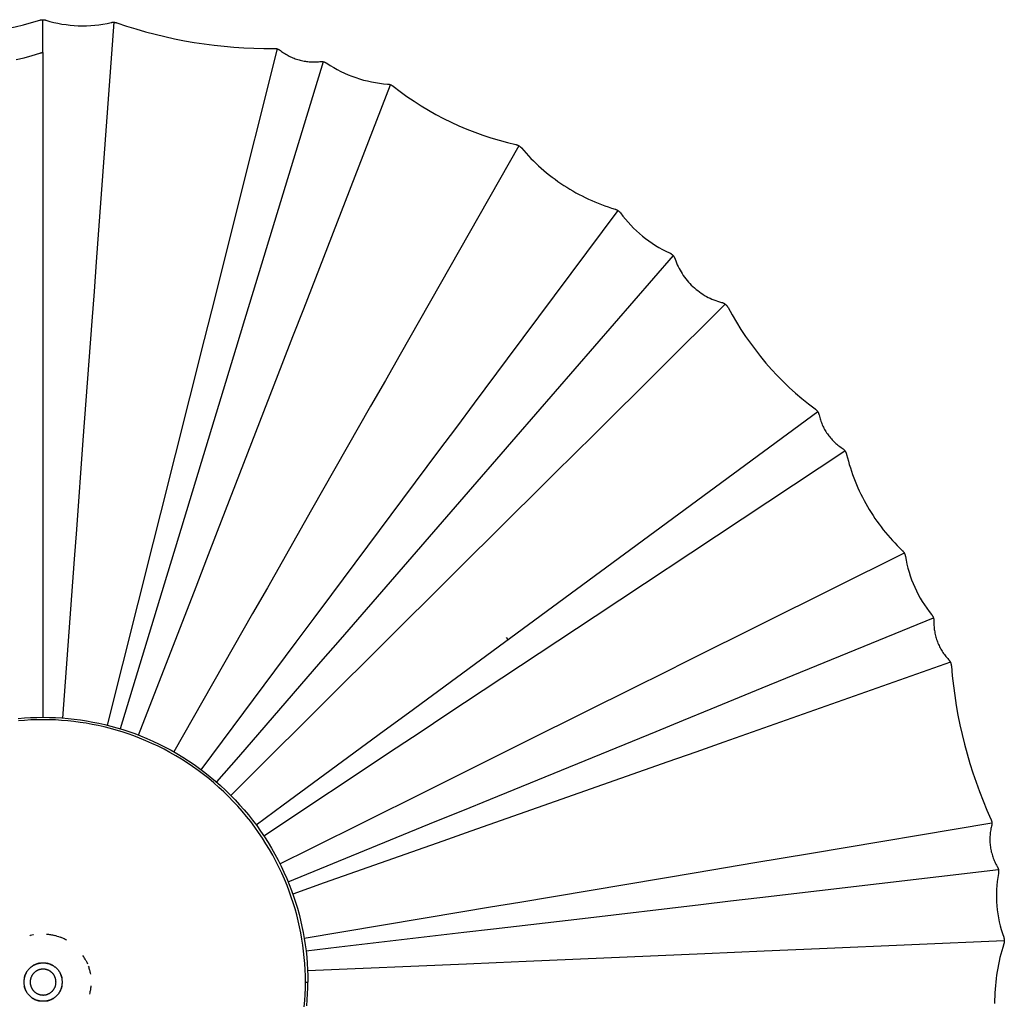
# Model space of a CAD drawing. Header units: millimetres. Extents: x 5000 to 5983, y 0 to 1484.
# Tile 4 of 12: x 5195 to 5400, y 195 to 399. Entities that reach past the tile are written whole.
import ezdxf

# ---------------------------------------------------------------- set-up
doc = ezdxf.new("R2010")
doc.units = ezdxf.units.MM
doc.layers.add('Make2D$Sichtbar$Kurven', color=7, linetype='Continuous', true_color=0x000000)
doc.layers.add('Make2D$Sichtbar$Tangenten', color=7, linetype='Continuous', true_color=0x000000)

msp = doc.modelspace()

# ---------------------------------------------------------------- linework, layer by layer
at = {"layer": 'Make2D$Sichtbar$Kurven', "color": 18, "lineweight": -3, "true_color": 0x000000}
for points in [[(5171.27, 397.23), (5173.02, 396.99), (5174.78, 396.8), (5176.54, 396.66), (5178.31, 396.57), (5180.07, 396.53), (5181.84, 396.54), (5183.61, 396.6), (5185.37, 396.71), (5187.14, 396.86), (5188.89, 397.07), (5190.64, 397.33), (5192.38, 397.63), (5194.12, 397.98), (5195.84, 398.39), (5197.55, 398.84), (5199.24, 399.34)], [(5199.24, 399.34), (5199.28, 399.35), (5199.32, 399.36), (5199.36, 399.37), (5199.4, 399.38), (5199.44, 399.39), (5199.49, 399.4), (5199.53, 399.4), (5199.57, 399.41), (5199.61, 399.41), (5199.65, 399.42), (5199.69, 399.42), (5199.73, 399.43), (5199.77, 399.43), (5199.81, 399.43), (5199.85, 399.43), (5199.9, 399.43)], [(5199.9, 399.43), (5199.94, 399.43), (5199.98, 399.43), (5200.02, 399.43), (5200.06, 399.43), (5200.1, 399.42), (5200.14, 399.42), (5200.18, 399.41), (5200.22, 399.41), (5200.26, 399.4), (5200.3, 399.39), (5200.34, 399.39), (5200.37, 399.38), (5200.41, 399.37), (5200.45, 399.36), (5200.49, 399.35), (5200.53, 399.33)], [(5199.9, 392.6), (5199.9, 399.43), (5199.9, 399.43)], [(5200.53, 399.33), (5201.35, 399.09), (5202.18, 398.88), (5203.02, 398.69), (5203.86, 398.53), (5204.7, 398.4), (5205.55, 398.3), (5206.41, 398.23), (5207.26, 398.18), (5208.12, 398.17), (5208.98, 398.18), (5209.83, 398.22), (5210.69, 398.29), (5211.54, 398.38), (5212.38, 398.51), (5213.23, 398.66), (5214.06, 398.85)], [(5214.66, 398.9), (5214.66, 398.9), (5210.98, 349.11), (5210.52, 342.96), (5210.06, 336.78), (5208.23, 312.07), (5206.86, 293.53), (5206.4, 287.35), (5203.96, 254.37)], [(5214.06, 398.85), (5214.14, 398.86), (5214.21, 398.88), (5214.28, 398.89), (5214.36, 398.89), (5214.43, 398.9), (5214.51, 398.9), (5214.58, 398.9), (5214.66, 398.9)], [(5214.66, 398.9), (5214.7, 398.9), (5214.74, 398.9), (5214.78, 398.89), (5214.82, 398.89), (5214.85, 398.88), (5214.89, 398.88), (5214.93, 398.87), (5214.97, 398.86), (5215.01, 398.86), (5215.04, 398.85), (5215.08, 398.84), (5215.12, 398.83), (5215.16, 398.82), (5215.19, 398.81), (5215.23, 398.8), (5215.27, 398.78)], [(5215.27, 398.78), (5217.24, 398.12), (5219.22, 397.5), (5221.21, 396.93), (5223.22, 396.4), (5225.24, 395.91), (5227.27, 395.47), (5229.3, 395.07), (5231.35, 394.71), (5233.4, 394.4), (5235.46, 394.13), (5237.53, 393.91), (5239.59, 393.74), (5241.67, 393.61), (5243.74, 393.52), (5245.82, 393.48), (5247.89, 393.48)], [(5213.32, 252.87), (5222.89, 290.93), (5224.4, 296.94), (5233.47, 332.98), (5234.98, 338.98), (5236.49, 344.96), (5239.29, 356.1), (5248.66, 393.35), (5248.66, 393.35)], [(5247.89, 393.48), (5247.94, 393.48), (5247.99, 393.48), (5248.04, 393.48), (5248.09, 393.48), (5248.14, 393.47), (5248.18, 393.47), (5248.23, 393.46), (5248.28, 393.45), (5248.33, 393.45), (5248.38, 393.44), (5248.42, 393.42), (5248.47, 393.41), (5248.52, 393.4), (5248.57, 393.39), (5248.61, 393.37), (5248.66, 393.36)], [(5248.66, 393.35), (5248.7, 393.34), (5248.74, 393.32), (5248.78, 393.31), (5248.82, 393.29), (5248.86, 393.27), (5248.9, 393.25), (5248.93, 393.23), (5248.97, 393.21), (5249.01, 393.19), (5249.05, 393.17), (5249.08, 393.15), (5249.12, 393.12), (5249.15, 393.1), (5249.19, 393.07), (5249.22, 393.05), (5249.26, 393.02)], [(5249.26, 393.02), (5249.47, 392.86), (5249.69, 392.7), (5249.91, 392.54), (5250.14, 392.39), (5250.37, 392.25), (5250.61, 392.11), (5250.84, 391.98), (5251.08, 391.86), (5251.33, 391.74), (5251.57, 391.63), (5251.82, 391.52), (5252.07, 391.42), (5252.33, 391.32), (5252.58, 391.23), (5252.84, 391.15), (5253.1, 391.07), (5253.36, 391), (5253.63, 390.94), (5253.89, 390.88), (5254.16, 390.83), (5254.43, 390.79), (5254.69, 390.75), (5254.96, 390.72), (5255.23, 390.69), (5255.5, 390.68), (5255.77, 390.66), (5256.05, 390.66), (5256.32, 390.66), (5256.59, 390.67), (5256.86, 390.69), (5257.13, 390.71), (5257.4, 390.74)], [(5199.9, 392.6), (5199.89, 349.51), (5199.89, 343.35), (5199.89, 337.15), (5199.89, 312.37), (5199.9, 293.79), (5199.9, 287.59), (5199.9, 261.49), (5199.9, 254.52)], [(5199.9, 392.6), (5199.9, 383.13)], [(5257.4, 390.74), (5257.44, 390.74), (5257.49, 390.75), (5257.54, 390.75), (5257.58, 390.75), (5257.63, 390.75), (5257.67, 390.75), (5257.72, 390.75), (5257.77, 390.75), (5257.81, 390.75), (5257.86, 390.74), (5257.9, 390.74), (5257.95, 390.73), (5258, 390.73), (5258.04, 390.72), (5258.09, 390.71), (5258.13, 390.7)], [(5258.14, 390.7), (5258.18, 390.69), (5258.23, 390.68), (5258.28, 390.66), (5258.33, 390.65), (5258.38, 390.63), (5258.42, 390.61), (5258.47, 390.59), (5258.52, 390.58), (5258.56, 390.55), (5258.61, 390.53), (5258.65, 390.51), (5258.7, 390.49), (5258.74, 390.46), (5258.78, 390.44), (5258.83, 390.41), (5258.87, 390.38)], [(5258.87, 390.38), (5259.57, 389.92), (5260.3, 389.49), (5261.03, 389.08), (5261.78, 388.69), (5262.54, 388.33), (5263.31, 387.99), (5264.1, 387.68), (5264.89, 387.4), (5265.69, 387.14), (5266.5, 386.9), (5267.32, 386.7), (5268.14, 386.52), (5268.97, 386.36), (5269.81, 386.24), (5270.64, 386.14), (5271.48, 386.07)], [(5219.77, 250.82), (5231.71, 281.64), (5233.95, 287.42), (5236.19, 293.2), (5249.62, 327.86), (5251.85, 333.63), (5254.08, 339.38), (5258.23, 350.1), (5272.11, 385.93), (5272.11, 385.93)], [(5271.48, 386.07), (5271.52, 386.07), (5271.56, 386.06), (5271.6, 386.06), (5271.64, 386.05), (5271.68, 386.05), (5271.72, 386.04), (5271.76, 386.03), (5271.8, 386.03), (5271.84, 386.02), (5271.88, 386.01), (5271.92, 386), (5271.96, 385.99), (5272, 385.97), (5272.04, 385.96), (5272.07, 385.95), (5272.11, 385.93)], [(5272.11, 385.93), (5272.15, 385.92), (5272.19, 385.9), (5272.23, 385.89), (5272.26, 385.87), (5272.3, 385.85), (5272.34, 385.83), (5272.37, 385.81), (5272.41, 385.79), (5272.45, 385.77), (5272.48, 385.75), (5272.52, 385.73), (5272.55, 385.71), (5272.58, 385.68), (5272.62, 385.66), (5272.65, 385.63), (5272.68, 385.61)], [(5272.68, 385.61), (5274.09, 384.53), (5275.53, 383.48), (5276.99, 382.48), (5278.49, 381.53), (5280.01, 380.61), (5281.55, 379.74), (5283.12, 378.91), (5284.72, 378.12), (5286.33, 377.38), (5287.97, 376.69), (5289.62, 376.04), (5291.29, 375.44), (5292.97, 374.88), (5294.68, 374.38), (5296.39, 373.92), (5298.12, 373.51)], [(5199.9, 383.13), (5199.9, 319.52)], [(5298.78, 373.25), (5298.78, 373.25), (5274.09, 329.86), (5271.04, 324.51), (5267.98, 319.13), (5255.72, 297.59), (5246.53, 281.44), (5243.46, 276.05), (5227.11, 247.34)], [(5298.12, 373.51), (5298.16, 373.5), (5298.21, 373.49), (5298.25, 373.48), (5298.29, 373.47), (5298.33, 373.45), (5298.38, 373.44), (5298.42, 373.42), (5298.46, 373.41), (5298.5, 373.39), (5298.54, 373.37), (5298.58, 373.35), (5298.62, 373.33), (5298.66, 373.31), (5298.7, 373.29), (5298.74, 373.27), (5298.78, 373.25)], [(5298.78, 373.25), (5298.82, 373.22), (5298.85, 373.2), (5298.89, 373.17), (5298.92, 373.15), (5298.96, 373.12), (5298.99, 373.1), (5299.03, 373.07), (5299.06, 373.04), (5299.09, 373.01), (5299.12, 372.98), (5299.15, 372.95), (5299.19, 372.92), (5299.22, 372.89), (5299.25, 372.86), (5299.27, 372.83), (5299.3, 372.8)], [(5299.3, 372.8), (5299.78, 372.24), (5300.27, 371.69), (5300.77, 371.15), (5301.28, 370.62), (5301.8, 370.09), (5302.33, 369.58), (5302.87, 369.08), (5303.41, 368.59), (5303.97, 368.11), (5304.53, 367.63), (5305.11, 367.17), (5305.69, 366.72), (5306.28, 366.28), (5306.87, 365.85), (5307.48, 365.43), (5308.09, 365.02), (5308.71, 364.62), (5309.34, 364.24), (5309.97, 363.86), (5310.61, 363.5), (5311.26, 363.15), (5311.91, 362.81), (5312.57, 362.48), (5313.24, 362.16), (5313.91, 361.86), (5314.58, 361.57), (5315.26, 361.29), (5315.95, 361.02), (5316.64, 360.77), (5317.34, 360.53), (5318.04, 360.3), (5318.74, 360.08)], [(5318.74, 360.08), (5318.78, 360.07), (5318.82, 360.06), (5318.87, 360.04), (5318.91, 360.03), (5318.95, 360.01), (5318.99, 359.99), (5319.03, 359.97), (5319.07, 359.96), (5319.11, 359.94), (5319.15, 359.92), (5319.19, 359.89), (5319.23, 359.87), (5319.26, 359.85), (5319.3, 359.83), (5319.34, 359.8), (5319.37, 359.78)], [(5232.79, 243.63), (5252.53, 270.12), (5256.24, 275.09), (5259.94, 280.06), (5282.16, 309.85), (5285.86, 314.82), (5289.54, 319.76), (5296.41, 328.98), (5319.37, 359.78), (5319.37, 359.78)], [(5319.37, 359.78), (5319.41, 359.75), (5319.45, 359.72), (5319.48, 359.7), (5319.51, 359.67), (5319.55, 359.64), (5319.58, 359.61), (5319.61, 359.58), (5319.64, 359.55), (5319.68, 359.52), (5319.71, 359.49), (5319.74, 359.45), (5319.76, 359.42), (5319.79, 359.39), (5319.82, 359.35), (5319.85, 359.32), (5319.87, 359.28)], [(5319.87, 359.28), (5320.37, 358.62), (5320.89, 357.97), (5321.44, 357.34), (5322, 356.73), (5322.58, 356.14), (5323.18, 355.57), (5323.8, 355.01), (5324.43, 354.48), (5325.09, 353.97), (5325.75, 353.47), (5326.44, 353), (5327.14, 352.56), (5327.85, 352.13), (5328.58, 351.73), (5329.32, 351.35), (5330.07, 351)], [(5330.07, 351), (5330.12, 350.97), (5330.17, 350.95), (5330.23, 350.92), (5330.28, 350.89), (5330.33, 350.86), (5330.38, 350.83), (5330.43, 350.79), (5330.47, 350.76), (5330.52, 350.72), (5330.57, 350.69), (5330.61, 350.65), (5330.65, 350.61), (5330.7, 350.57), (5330.74, 350.53), (5330.78, 350.48), (5330.82, 350.44)], [(5330.82, 350.44), (5330.85, 350.4), (5330.88, 350.36), (5330.92, 350.32), (5330.95, 350.27), (5330.98, 350.23), (5331.01, 350.19), (5331.03, 350.14), (5331.06, 350.1), (5331.09, 350.05), (5331.11, 350), (5331.13, 349.96), (5331.16, 349.91), (5331.18, 349.86), (5331.2, 349.81), (5331.21, 349.76), (5331.23, 349.71)], [(5331.23, 349.71), (5331.37, 349.31), (5331.52, 348.92), (5331.68, 348.53), (5331.86, 348.15), (5332.05, 347.78), (5332.24, 347.41), (5332.45, 347.04), (5332.67, 346.68), (5332.92, 346.32), (5333.17, 345.96), (5333.43, 345.61), (5333.71, 345.27), (5333.99, 344.94), (5334.29, 344.61), (5334.59, 344.3), (5334.91, 344), (5335.23, 343.7), (5335.57, 343.42), (5335.91, 343.15), (5336.26, 342.88), (5336.62, 342.63), (5336.99, 342.39), (5337.36, 342.17), (5337.74, 341.95), (5338.12, 341.75), (5338.49, 341.57), (5338.88, 341.4), (5339.26, 341.24), (5339.66, 341.09), (5340.06, 340.95), (5340.46, 340.83), (5340.86, 340.72)], [(5238.93, 238.31), (5262.35, 261.58), (5266.74, 265.95), (5271.14, 270.32), (5297.48, 296.5), (5301.87, 300.86), (5306.24, 305.21), (5314.39, 313.3), (5341.61, 340.36), (5341.61, 340.36)], [(5340.86, 340.72), (5340.91, 340.7), (5340.96, 340.69), (5341.01, 340.67), (5341.06, 340.66), (5341.11, 340.64), (5341.16, 340.62), (5341.21, 340.6), (5341.25, 340.58), (5341.3, 340.55), (5341.35, 340.53), (5341.39, 340.5), (5341.44, 340.48), (5341.48, 340.45), (5341.52, 340.42), (5341.57, 340.39), (5341.61, 340.36)], [(5341.61, 340.36), (5341.66, 340.32), (5341.7, 340.29), (5341.75, 340.25), (5341.79, 340.21), (5341.84, 340.16), (5341.88, 340.12), (5341.92, 340.08), (5341.96, 340.03), (5342, 339.99), (5342.03, 339.94), (5342.07, 339.89), (5342.1, 339.84), (5342.14, 339.79), (5342.17, 339.74), (5342.2, 339.69), (5342.23, 339.64)], [(5342.23, 339.64), (5343.07, 338.1), (5343.95, 336.59), (5344.87, 335.11), (5345.84, 333.65), (5346.85, 332.22), (5347.89, 330.82), (5348.97, 329.44), (5350.1, 328.1), (5351.25, 326.79), (5352.45, 325.51), (5353.68, 324.27), (5354.94, 323.06), (5356.23, 321.88), (5357.56, 320.74), (5358.92, 319.64), (5360.31, 318.58)], [(5360.86, 317.99), (5360.86, 317.99), (5320.68, 288.41), (5315.71, 284.76), (5310.73, 281.09), (5290.78, 266.4), (5275.81, 255.39), (5270.82, 251.71), (5249.81, 236.25), (5244.22, 232.14)], [(5360.31, 318.58), (5360.35, 318.55), (5360.39, 318.52), (5360.43, 318.49), (5360.47, 318.45), (5360.51, 318.42), (5360.54, 318.38), (5360.58, 318.35), (5360.61, 318.31), (5360.65, 318.27), (5360.68, 318.23), (5360.71, 318.19), (5360.74, 318.15), (5360.77, 318.11), (5360.8, 318.07), (5360.83, 318.03), (5360.86, 317.99)], [(5360.86, 317.99), (5360.88, 317.95), (5360.91, 317.91), (5360.93, 317.87), (5360.95, 317.83), (5360.97, 317.79), (5360.99, 317.75), (5361.01, 317.7), (5361.02, 317.66), (5361.04, 317.62), (5361.06, 317.58), (5361.07, 317.53), (5361.09, 317.49), (5361.1, 317.45), (5361.11, 317.4), (5361.12, 317.36), (5361.13, 317.32)], [(5361.13, 317.32), (5361.19, 317.05), (5361.26, 316.79), (5361.34, 316.54), (5361.42, 316.28), (5361.5, 316.03), (5361.6, 315.77), (5361.7, 315.52), (5361.8, 315.28), (5361.91, 315.03), (5362.03, 314.79), (5362.15, 314.55), (5362.28, 314.32), (5362.41, 314.09), (5362.55, 313.86), (5362.7, 313.63), (5362.85, 313.41), (5363, 313.19), (5363.17, 312.97), (5363.33, 312.76), (5363.5, 312.56), (5363.68, 312.35), (5363.86, 312.15), (5364.05, 311.96), (5364.24, 311.77), (5364.43, 311.59), (5364.63, 311.41), (5364.83, 311.23), (5365.04, 311.06), (5365.25, 310.9), (5365.47, 310.74), (5365.69, 310.58), (5365.91, 310.43)], [(5229.17, 315.89), (5229.17, 315.89)], [(5234.86, 314.31), (5234.86, 314.31)], [(5365.91, 310.43), (5365.95, 310.41), (5365.99, 310.38), (5366.03, 310.35), (5366.07, 310.32), (5366.11, 310.29), (5366.15, 310.26), (5366.18, 310.23), (5366.22, 310.19), (5366.25, 310.16), (5366.29, 310.12), (5366.32, 310.09), (5366.36, 310.05), (5366.39, 310.01), (5366.42, 309.98), (5366.45, 309.94), (5366.48, 309.9)], [(5366.48, 309.9), (5366.51, 309.86), (5366.54, 309.81), (5366.57, 309.77), (5366.6, 309.72), (5366.62, 309.67), (5366.65, 309.63), (5366.67, 309.58), (5366.7, 309.53), (5366.72, 309.48), (5366.74, 309.43), (5366.76, 309.38), (5366.78, 309.33), (5366.79, 309.28), (5366.81, 309.23), (5366.82, 309.18), (5366.84, 309.12)], [(5366.84, 309.12), (5367.02, 308.42), (5367.21, 307.71), (5367.41, 307.01), (5367.63, 306.31), (5367.85, 305.62), (5368.1, 304.93), (5368.35, 304.24), (5368.62, 303.56), (5368.89, 302.89), (5369.18, 302.22), (5369.49, 301.55), (5369.8, 300.89), (5370.13, 300.24), (5370.47, 299.59), (5370.82, 298.95), (5371.18, 298.31), (5371.55, 297.68), (5371.93, 297.06), (5372.33, 296.45), (5372.73, 295.84), (5373.15, 295.24), (5373.58, 294.65), (5374.01, 294.06), (5374.46, 293.48), (5374.92, 292.92), (5375.39, 292.35), (5375.87, 291.8), (5376.36, 291.26), (5376.85, 290.73), (5377.36, 290.2), (5377.88, 289.68), (5378.41, 289.18)], [(5259.26, 303.81), (5259.25, 303.81)], [(5378.83, 288.62), (5378.83, 288.62), (5334.16, 266.37), (5328.64, 263.62), (5323.09, 260.86), (5300.92, 249.82), (5284.28, 241.53), (5278.73, 238.77), (5255.37, 227.14), (5249.17, 224.05)], [(5278.53, 290.16), (5278.53, 290.16)], [(5378.41, 289.18), (5378.44, 289.15), (5378.47, 289.12), (5378.5, 289.08), (5378.53, 289.05), (5378.56, 289.02), (5378.59, 288.98), (5378.62, 288.95), (5378.64, 288.92), (5378.67, 288.88), (5378.7, 288.84), (5378.72, 288.81), (5378.74, 288.77), (5378.77, 288.73), (5378.79, 288.7), (5378.81, 288.66), (5378.83, 288.62)], [(5378.83, 288.62), (5378.85, 288.58), (5378.87, 288.54), (5378.89, 288.5), (5378.91, 288.46), (5378.93, 288.42), (5378.94, 288.38), (5378.96, 288.34), (5378.97, 288.29), (5378.99, 288.25), (5379, 288.21), (5379.01, 288.17), (5379.02, 288.13), (5379.03, 288.08), (5379.04, 288.04), (5379.05, 288), (5379.06, 287.95)], [(5379.06, 287.95), (5379.21, 287.13), (5379.38, 286.31), (5379.58, 285.49), (5379.81, 284.68), (5380.07, 283.89), (5380.35, 283.09), (5380.66, 282.31), (5380.99, 281.54), (5381.35, 280.78), (5381.73, 280.04), (5382.13, 279.3), (5382.56, 278.58), (5383.01, 277.87), (5383.49, 277.18), (5383.99, 276.51), (5384.51, 275.85)], [(5285.01, 284.11), (5285.01, 284.11)], [(5384.51, 275.85), (5384.54, 275.81), (5384.57, 275.77), (5384.6, 275.73), (5384.63, 275.69), (5384.65, 275.64), (5384.68, 275.6), (5384.71, 275.56), (5384.73, 275.51), (5384.75, 275.47), (5384.78, 275.42), (5384.8, 275.38), (5384.82, 275.33), (5384.84, 275.29), (5384.86, 275.24), (5384.87, 275.19), (5384.89, 275.15)], [(5384.89, 275.15), (5384.9, 275.1), (5384.92, 275.06), (5384.93, 275.01), (5384.94, 274.97), (5384.95, 274.92), (5384.96, 274.88), (5384.97, 274.83), (5384.97, 274.79), (5384.98, 274.74), (5384.99, 274.69), (5384.99, 274.65), (5384.99, 274.6), (5384.99, 274.56), (5385, 274.51), (5385, 274.46), (5385, 274.42)], [(5385, 274.42), (5384.99, 274.15), (5384.99, 273.87), (5385, 273.6), (5385.02, 273.33), (5385.04, 273.06), (5385.07, 272.79), (5385.11, 272.52), (5385.15, 272.26), (5385.2, 271.99), (5385.26, 271.72), (5385.32, 271.46), (5385.39, 271.2), (5385.46, 270.94), (5385.54, 270.68), (5385.63, 270.42), (5385.73, 270.17), (5385.83, 269.91), (5385.93, 269.66), (5386.05, 269.42), (5386.16, 269.17), (5386.29, 268.93), (5386.42, 268.69), (5386.55, 268.46), (5386.7, 268.23), (5386.84, 268), (5387, 267.77), (5387.15, 267.55), (5387.32, 267.34), (5387.49, 267.12), (5387.66, 266.92), (5387.84, 266.71), (5388.02, 266.51)], [(5296.54, 270.65), (5296.21, 271.09)], [(5388.41, 265.95), (5388.41, 265.95), (5341.35, 249.36), (5335.53, 247.31), (5329.69, 245.25), (5306.33, 237.02), (5288.8, 230.84), (5282.95, 228.78), (5258.35, 220.11), (5251.81, 217.81)], [(5388.02, 266.51), (5388.05, 266.48), (5388.08, 266.45), (5388.11, 266.42), (5388.14, 266.38), (5388.16, 266.35), (5388.19, 266.32), (5388.22, 266.28), (5388.24, 266.25), (5388.26, 266.21), (5388.29, 266.17), (5388.31, 266.14), (5388.33, 266.1), (5388.35, 266.06), (5388.37, 266.02), (5388.39, 265.99), (5388.41, 265.95)], [(5388.41, 265.95), (5388.43, 265.9), (5388.45, 265.86), (5388.47, 265.81), (5388.49, 265.77), (5388.5, 265.72), (5388.52, 265.67), (5388.53, 265.63), (5388.54, 265.58), (5388.56, 265.53), (5388.57, 265.49), (5388.58, 265.44), (5388.59, 265.39), (5388.59, 265.34), (5388.6, 265.29), (5388.6, 265.25), (5388.61, 265.2)], [(5299.93, 265.8), (5299.93, 265.8)], [(5388.61, 265.2), (5388.79, 263.14), (5389.03, 261.09), (5389.3, 259.04), (5389.62, 257), (5389.98, 254.97), (5390.39, 252.94), (5390.84, 250.93), (5391.34, 248.92), (5391.87, 246.93), (5392.45, 244.95), (5393.08, 242.98), (5393.74, 241.02), (5394.45, 239.08), (5395.2, 237.16), (5395.99, 235.25), (5396.83, 233.36)], [(5194.77, 254.27), (5196.06, 254.38), (5197.35, 254.46), (5198.65, 254.5), (5199.94, 254.52), (5201.24, 254.5), (5202.53, 254.46), (5203.82, 254.38), (5205.12, 254.27), (5206.4, 254.14), (5207.69, 253.97), (5208.97, 253.77), (5210.25, 253.54), (5211.52, 253.28), (5212.78, 253), (5214.04, 252.68), (5215.28, 252.33), (5216.52, 251.96), (5217.76, 251.55), (5218.98, 251.12), (5220.19, 250.66), (5221.49, 250.12), (5222.77, 249.56), (5224.04, 248.96), (5225.29, 248.33), (5226.53, 247.66), (5227.75, 246.97), (5228.95, 246.24), (5230.14, 245.49), (5231.3, 244.7), (5232.44, 243.88), (5233.57, 243.04), (5234.67, 242.17), (5235.74, 241.27), (5236.8, 240.34), (5237.83, 239.39), (5238.83, 238.41), (5239.81, 237.4), (5240.77, 236.37), (5241.69, 235.32), (5242.59, 234.24), (5243.46, 233.14), (5244.31, 232.02), (5245.12, 230.88), (5245.91, 229.71), (5246.66, 228.53), (5247.39, 227.33), (5248.09, 226.11), (5248.75, 224.87), (5249.38, 223.62), (5249.98, 222.35), (5250.55, 221.06), (5251.08, 219.76), (5251.54, 218.55), (5251.98, 217.33), (5252.38, 216.1), (5252.76, 214.86), (5253.1, 213.61), (5253.42, 212.36), (5253.71, 211.09), (5253.97, 209.82), (5254.19, 208.55), (5254.39, 207.27), (5254.56, 205.98), (5254.7, 204.69), (5254.8, 203.4), (5254.88, 202.11), (5254.93, 200.81), (5254.94, 199.52)], [(5307.32, 253.01), (5307.32, 253.01)], [(5310.97, 244.93), (5310.97, 244.93)], [(5313.08, 239.4), (5313.07, 239.4)], [(5396.83, 233.36), (5396.84, 233.32), (5396.86, 233.27), (5396.88, 233.23), (5396.9, 233.18), (5396.91, 233.13), (5396.93, 233.09), (5396.94, 233.04), (5396.95, 232.99), (5396.97, 232.95), (5396.98, 232.9), (5396.99, 232.85), (5396.99, 232.8), (5397, 232.75), (5397.01, 232.71), (5397.01, 232.66), (5397.02, 232.61)], [(5254.18, 208.63), (5286.74, 214.1), (5292.86, 215.12), (5298.97, 216.15), (5335.62, 222.3), (5341.72, 223.32), (5347.8, 224.34), (5359.13, 226.25), (5397.02, 232.61), (5397.02, 232.61)], [(5396.95, 231.93), (5396.89, 231.66), (5396.83, 231.4), (5396.78, 231.13), (5396.73, 230.86), (5396.69, 230.59), (5396.66, 230.32), (5396.64, 230.05), (5396.62, 229.78), (5396.6, 229.51), (5396.6, 229.24), (5396.6, 228.97), (5396.61, 228.7), (5396.62, 228.43), (5396.64, 228.16), (5396.67, 227.89), (5396.71, 227.62), (5396.75, 227.35), (5396.8, 227.08), (5396.85, 226.81), (5396.91, 226.55), (5396.98, 226.29), (5397.05, 226.03), (5397.13, 225.77), (5397.22, 225.51), (5397.31, 225.25), (5397.41, 225), (5397.51, 224.75), (5397.62, 224.5), (5397.74, 224.26), (5397.86, 224.02), (5397.99, 223.78), (5398.13, 223.54)], [(5397.02, 232.61), (5397.02, 232.56), (5397.02, 232.52), (5397.02, 232.48), (5397.02, 232.44), (5397.02, 232.39), (5397.02, 232.35), (5397.01, 232.31), (5397.01, 232.26), (5397.01, 232.22), (5397, 232.18), (5396.99, 232.14), (5396.99, 232.09), (5396.98, 232.05), (5396.97, 232.01), (5396.96, 231.97), (5396.95, 231.93)], [(5398.13, 223.54), (5398.15, 223.5), (5398.17, 223.46), (5398.19, 223.42), (5398.21, 223.38), (5398.23, 223.34), (5398.25, 223.29), (5398.27, 223.25), (5398.28, 223.21), (5398.3, 223.17), (5398.31, 223.12), (5398.33, 223.08), (5398.34, 223.03), (5398.35, 222.99), (5398.37, 222.95), (5398.38, 222.9), (5398.38, 222.86)], [(5398.39, 222.05), (5398.25, 221.23), (5398.14, 220.39), (5398.06, 219.56), (5398.01, 218.72), (5397.98, 217.88), (5397.98, 217.04), (5398.01, 216.21), (5398.07, 215.37), (5398.15, 214.53), (5398.26, 213.7), (5398.39, 212.87), (5398.56, 212.05), (5398.75, 211.23), (5398.97, 210.42), (5399.21, 209.62), (5399.48, 208.82)], [(5398.38, 222.86), (5398.39, 222.81), (5398.4, 222.76), (5398.41, 222.71), (5398.41, 222.66), (5398.42, 222.61), (5398.42, 222.56), (5398.42, 222.51), (5398.42, 222.46), (5398.42, 222.4), (5398.42, 222.35), (5398.42, 222.3), (5398.42, 222.25), (5398.41, 222.2), (5398.4, 222.15), (5398.4, 222.1), (5398.39, 222.05)], [(5318.24, 219.38), (5318.24, 219.38)], [(5197.94, 209.32), (5197.89, 209.31), (5197.57, 209.24), (5197.26, 209.16), (5197.22, 209.15)], [(5200.63, 209.49), (5200.87, 209.47), (5201.08, 209.45), (5201.28, 209.42), (5201.49, 209.39), (5201.69, 209.35), (5201.89, 209.32), (5202.1, 209.27), (5202.34, 209.21)], [(5202.81, 209.08), (5202.57, 209.15), (5202.34, 209.21)], [(5202.81, 209.08), (5202.85, 209.07), (5203.16, 208.97), (5203.48, 208.85), (5203.51, 208.84)], [(5204.84, 208.21), (5204.66, 208.31), (5204.5, 208.39), (5204.34, 208.47), (5204.19, 208.55), (5204.03, 208.62), (5203.86, 208.7), (5203.7, 208.76), (5203.51, 208.84)], [(5399.48, 208.82), (5399.49, 208.78), (5399.51, 208.74), (5399.52, 208.7), (5399.53, 208.66), (5399.54, 208.61), (5399.55, 208.57), (5399.56, 208.53), (5399.57, 208.48), (5399.58, 208.44), (5399.58, 208.4), (5399.59, 208.35), (5399.59, 208.31), (5399.6, 208.27), (5399.6, 208.22), (5399.6, 208.18), (5399.6, 208.13)], [(5254.89, 201.89), (5287.89, 203.31), (5294.08, 203.58), (5300.27, 203.85), (5337.4, 205.45), (5343.59, 205.72), (5349.74, 205.98), (5361.23, 206.48), (5399.6, 208.13), (5399.6, 208.13), (5399.6, 208.13), (5399.6, 208.13)], [(5399.5, 207.44), (5399.28, 206.73), (5399.08, 206.02), (5398.89, 205.31), (5398.71, 204.59), (5398.54, 203.88), (5398.39, 203.15), (5398.25, 202.43), (5398.12, 201.7), (5398.01, 200.98), (5397.91, 200.24), (5397.83, 199.51), (5397.75, 198.78), (5397.69, 198.04), (5397.65, 197.31), (5397.61, 196.57), (5397.59, 195.83), (5397.59, 195.09)], [(5399.6, 208.13), (5399.61, 208.09), (5399.6, 208.04), (5399.6, 208), (5399.6, 207.96), (5399.6, 207.91), (5399.59, 207.87), (5399.59, 207.82), (5399.58, 207.78), (5399.57, 207.74), (5399.57, 207.69), (5399.56, 207.65), (5399.55, 207.61), (5399.54, 207.56), (5399.53, 207.52), (5399.51, 207.48), (5399.5, 207.44)], [(5208.85, 203.97), (5208.7, 204.26), (5208.56, 204.51), (5208.41, 204.76), (5208.23, 205.04)], [(5199.19, 203.45), (5199.08, 203.42), (5198.98, 203.4), (5198.87, 203.37), (5198.77, 203.34), (5198.67, 203.31), (5198.57, 203.27), (5198.47, 203.23), (5198.37, 203.19), (5198.27, 203.15), (5198.17, 203.1), (5198.07, 203.05), (5197.98, 203), (5197.89, 202.95), (5197.8, 202.89), (5197.7, 202.83), (5197.62, 202.77)], [(5197.62, 202.77), (5197.71, 202.84), (5197.8, 202.9), (5197.89, 202.95), (5197.99, 203.01), (5198.09, 203.06), (5198.18, 203.11), (5198.28, 203.16), (5198.38, 203.2), (5198.48, 203.24), (5198.58, 203.28), (5198.68, 203.31), (5198.78, 203.35), (5198.89, 203.38), (5198.99, 203.4), (5199.09, 203.42), (5199.19, 203.45)], [(5202.27, 202.77), (5202.18, 202.83), (5202.09, 202.89), (5201.99, 202.95), (5201.9, 203), (5201.81, 203.05), (5201.71, 203.1), (5201.61, 203.15), (5201.51, 203.19), (5201.42, 203.23), (5201.31, 203.27), (5201.21, 203.31), (5201.11, 203.34), (5201.01, 203.37), (5200.9, 203.4), (5200.8, 203.42), (5200.69, 203.45)], [(5200.69, 203.45), (5200.79, 203.42), (5200.89, 203.4), (5201, 203.38), (5201.1, 203.35), (5201.2, 203.31), (5201.3, 203.28), (5201.4, 203.24), (5201.5, 203.2), (5201.6, 203.16), (5201.7, 203.11), (5201.79, 203.06), (5201.89, 203.01), (5201.99, 202.95), (5202.08, 202.9), (5202.17, 202.84), (5202.27, 202.77)], [(5208.85, 203.97), (5208.86, 203.94), (5209.01, 203.64), (5209.14, 203.34), (5209.15, 203.3)], [(5209.33, 202.84), (5209.41, 202.61), (5209.47, 202.41), (5209.53, 202.21), (5209.58, 202.02), (5209.63, 201.82), (5209.67, 201.62), (5209.71, 201.41), (5209.76, 201.17)], [(5196.54, 201.62), (5196.5, 201.55), (5196.45, 201.48), (5196.41, 201.4), (5196.37, 201.33), (5196.34, 201.25), (5196.3, 201.18), (5196.27, 201.1), (5196.24, 201.02), (5196.2, 200.94), (5196.17, 200.86), (5196.15, 200.78), (5196.12, 200.7), (5196.1, 200.62), (5196.07, 200.54), (5196.05, 200.46), (5196.03, 200.38)], [(5196.03, 200.38), (5196.05, 200.45), (5196.07, 200.53), (5196.09, 200.61), (5196.12, 200.69), (5196.14, 200.77), (5196.17, 200.85), (5196.2, 200.93), (5196.23, 201.01), (5196.26, 201.09), (5196.3, 201.17), (5196.33, 201.24), (5196.37, 201.32), (5196.41, 201.4), (5196.45, 201.47), (5196.49, 201.55), (5196.54, 201.62)], [(5202.63, 199.52), (5202.62, 199.58), (5202.62, 199.64), (5202.62, 199.7), (5202.61, 199.76), (5202.61, 199.82), (5202.6, 199.88), (5202.59, 199.94), (5202.58, 200.01), (5202.57, 200.07), (5202.55, 200.13), (5202.54, 200.19), (5202.52, 200.26), (5202.5, 200.32), (5202.48, 200.38), (5202.46, 200.44), (5202.44, 200.51), (5202.41, 200.57), (5202.38, 200.63), (5202.36, 200.69), (5202.33, 200.75), (5202.29, 200.81), (5202.26, 200.87), (5202.22, 200.93), (5202.19, 200.99), (5202.15, 201.04), (5202.11, 201.1), (5202.07, 201.15), (5202.02, 201.21), (5201.98, 201.26), (5201.93, 201.31), (5201.89, 201.37), (5201.84, 201.42), (5201.79, 201.46), (5201.74, 201.51), (5201.69, 201.56), (5201.63, 201.6), (5201.58, 201.64), (5201.52, 201.69), (5201.47, 201.73), (5201.41, 201.76), (5201.35, 201.8), (5201.29, 201.84), (5201.23, 201.87), (5201.17, 201.9), (5201.11, 201.93), (5201.05, 201.96), (5200.99, 201.99), (5200.93, 202.01), (5200.87, 202.04), (5200.8, 202.06), (5200.74, 202.08), (5200.68, 202.1), (5200.62, 202.11), (5200.55, 202.13), (5200.49, 202.14), (5200.43, 202.16), (5200.37, 202.17), (5200.31, 202.18), (5200.24, 202.18), (5200.18, 202.19), (5200.12, 202.2), (5200.06, 202.2), (5200, 202.2), (5199.94, 202.2), (5199.88, 202.2), (5199.82, 202.2), (5199.76, 202.2), (5199.7, 202.19), (5199.64, 202.18), (5199.58, 202.18), (5199.51, 202.17), (5199.45, 202.16), (5199.39, 202.14), (5199.33, 202.13), (5199.26, 202.11), (5199.2, 202.1), (5199.14, 202.08), (5199.08, 202.06), (5199.01, 202.04), (5198.95, 202.01), (5198.89, 201.99), (5198.83, 201.96), (5198.77, 201.93), (5198.71, 201.9), (5198.65, 201.87), (5198.59, 201.84), (5198.53, 201.8), (5198.47, 201.76), (5198.41, 201.73), (5198.36, 201.69), (5198.3, 201.64), (5198.25, 201.6), (5198.2, 201.56), (5198.14, 201.51), (5198.09, 201.46), (5198.04, 201.42), (5197.99, 201.37), (5197.95, 201.31), (5197.9, 201.26), (5197.86, 201.21), (5197.81, 201.15), (5197.77, 201.1), (5197.73, 201.04), (5197.69, 200.99), (5197.66, 200.93), (5197.62, 200.87), (5197.59, 200.81), (5197.56, 200.75), (5197.53, 200.69), (5197.5, 200.63), (5197.47, 200.57), (5197.44, 200.51), (5197.42, 200.44), (5197.4, 200.38), (5197.38, 200.32), (5197.36, 200.26), (5197.34, 200.19), (5197.33, 200.13), (5197.31, 200.07), (5197.3, 200.01), (5197.29, 199.94), (5197.28, 199.88), (5197.27, 199.82), (5197.27, 199.76), (5197.26, 199.7), (5197.26, 199.64), (5197.26, 199.58), (5197.26, 199.52), (5197.26, 199.46), (5197.26, 199.4), (5197.26, 199.34), (5197.27, 199.28), (5197.27, 199.21), (5197.28, 199.15), (5197.29, 199.09), (5197.3, 199.03), (5197.31, 198.97), (5197.33, 198.9), (5197.34, 198.84), (5197.36, 198.78), (5197.38, 198.72), (5197.4, 198.65), (5197.42, 198.59), (5197.44, 198.53), (5197.47, 198.47), (5197.5, 198.41), (5197.53, 198.34), (5197.56, 198.28), (5197.59, 198.22), (5197.62, 198.16), (5197.66, 198.11), (5197.69, 198.05), (5197.73, 197.99), (5197.77, 197.93), (5197.81, 197.88), (5197.86, 197.83), (5197.9, 197.77), (5197.95, 197.72), (5197.99, 197.67), (5198.04, 197.62), (5198.09, 197.57), (5198.14, 197.52), (5198.2, 197.48), (5198.25, 197.43), (5198.3, 197.39), (5198.36, 197.35), (5198.41, 197.31), (5198.47, 197.27), (5198.53, 197.23), (5198.59, 197.2), (5198.65, 197.16), (5198.71, 197.13), (5198.77, 197.1), (5198.83, 197.07), (5198.89, 197.05), (5198.95, 197.02), (5199.01, 197), (5199.08, 196.98), (5199.14, 196.96), (5199.2, 196.94), (5199.26, 196.92), (5199.33, 196.9), (5199.39, 196.89), (5199.45, 196.88), (5199.51, 196.87), (5199.58, 196.86), (5199.64, 196.85), (5199.7, 196.84), (5199.76, 196.84), (5199.82, 196.84), (5199.88, 196.83), (5199.94, 196.83), (5200.01, 196.83), (5200.09, 196.84), (5200.16, 196.84), (5200.24, 196.85), (5200.32, 196.86), (5200.39, 196.87), (5200.47, 196.89), (5200.55, 196.9), (5200.62, 196.92), (5200.7, 196.94), (5200.78, 196.97), (5200.86, 196.99), (5200.93, 197.02), (5201.01, 197.05), (5201.08, 197.09), (5201.16, 197.13)], [(5203.34, 201.62), (5203.39, 201.55), (5203.43, 201.47), (5203.47, 201.4), (5203.51, 201.32), (5203.55, 201.24), (5203.59, 201.17), (5203.62, 201.09), (5203.65, 201.01), (5203.68, 200.93), (5203.71, 200.85), (5203.74, 200.77), (5203.76, 200.69), (5203.79, 200.61), (5203.81, 200.53), (5203.83, 200.45), (5203.85, 200.38)], [(5203.85, 200.38), (5203.82, 200.5), (5203.78, 200.62), (5203.75, 200.74), (5203.71, 200.86), (5203.66, 200.98), (5203.61, 201.1), (5203.56, 201.22), (5203.5, 201.33)], [(5196.03, 198.66), (5196.05, 198.58), (5196.07, 198.49), (5196.1, 198.41), (5196.12, 198.33), (5196.15, 198.25), (5196.17, 198.17), (5196.2, 198.09), (5196.24, 198.01), (5196.27, 197.94), (5196.3, 197.86), (5196.34, 197.78), (5196.37, 197.71), (5196.41, 197.63), (5196.45, 197.56), (5196.5, 197.48), (5196.54, 197.41)], [(5196.38, 197.69), (5196.32, 197.81), (5196.27, 197.93), (5196.22, 198.05), (5196.17, 198.17), (5196.13, 198.29), (5196.1, 198.42), (5196.06, 198.54), (5196.03, 198.66)], [(5201.16, 197.13), (5201.2, 197.15), (5201.24, 197.17), (5201.28, 197.19), (5201.32, 197.22), (5201.36, 197.24), (5201.4, 197.27), (5201.44, 197.29), (5201.48, 197.32), (5201.52, 197.35), (5201.56, 197.38), (5201.6, 197.41), (5201.64, 197.44), (5201.67, 197.47), (5201.71, 197.5), (5201.74, 197.53), (5201.78, 197.56), (5201.81, 197.6), (5201.85, 197.63), (5201.88, 197.66), (5201.92, 197.7), (5201.95, 197.73), (5201.98, 197.77), (5202.01, 197.81), (5202.04, 197.84), (5202.07, 197.88), (5202.1, 197.92), (5202.13, 197.96), (5202.15, 198), (5202.18, 198.04), (5202.21, 198.08), (5202.23, 198.12), (5202.26, 198.16), (5202.28, 198.2), (5202.3, 198.24), (5202.32, 198.28), (5202.34, 198.32), (5202.39, 198.41), (5202.42, 198.49), (5202.46, 198.58), (5202.49, 198.66), (5202.51, 198.75), (5202.54, 198.84), (5202.56, 198.92), (5202.58, 199.01), (5202.59, 199.1), (5202.6, 199.18), (5202.61, 199.27), (5202.62, 199.35), (5202.62, 199.43), (5202.63, 199.52)], [(5203.34, 197.41), (5203.39, 197.48), (5203.43, 197.56), (5203.47, 197.63), (5203.51, 197.71), (5203.54, 197.78), (5203.58, 197.86), (5203.61, 197.94), (5203.65, 198.01), (5203.68, 198.09), (5203.71, 198.17), (5203.73, 198.25), (5203.76, 198.33), (5203.78, 198.41), (5203.81, 198.49), (5203.83, 198.58), (5203.85, 198.66)], [(5203.85, 198.66), (5203.83, 198.58), (5203.81, 198.5), (5203.79, 198.42), (5203.76, 198.34), (5203.74, 198.26), (5203.71, 198.18), (5203.68, 198.1), (5203.65, 198.02), (5203.62, 197.95), (5203.59, 197.87), (5203.55, 197.79), (5203.51, 197.71), (5203.47, 197.64), (5203.43, 197.56), (5203.39, 197.49), (5203.34, 197.41)], [(5209.86, 198.72), (5209.84, 198.48), (5209.82, 198.27), (5209.79, 198.07), (5209.76, 197.87), (5209.72, 197.67), (5209.68, 197.46), (5209.64, 197.26), (5209.58, 197.02)], [(5254.72, 194.58), (5254.82, 195.82), (5254.89, 197.07), (5254.93, 198.3), (5254.94, 199.52)], [(5197.62, 196.26), (5197.7, 196.2), (5197.8, 196.14), (5197.89, 196.09), (5197.98, 196.03), (5198.07, 195.98), (5198.17, 195.93), (5198.27, 195.89), (5198.37, 195.84), (5198.47, 195.8), (5198.57, 195.76), (5198.67, 195.73), (5198.77, 195.69), (5198.87, 195.66), (5198.98, 195.64), (5199.08, 195.61), (5199.19, 195.59)], [(5199.19, 195.59), (5199.09, 195.61), (5198.99, 195.63), (5198.89, 195.66), (5198.78, 195.69), (5198.68, 195.72), (5198.58, 195.75), (5198.48, 195.79), (5198.38, 195.83), (5198.28, 195.88), (5198.18, 195.92), (5198.09, 195.97), (5197.99, 196.02), (5197.89, 196.08), (5197.8, 196.14), (5197.71, 196.2), (5197.62, 196.26)], [(5200.69, 195.59), (5200.8, 195.61), (5200.9, 195.64), (5201.01, 195.66), (5201.11, 195.69), (5201.21, 195.73), (5201.31, 195.76), (5201.42, 195.8), (5201.51, 195.84), (5201.61, 195.89), (5201.71, 195.93), (5201.81, 195.98), (5201.9, 196.03), (5201.99, 196.09), (5202.09, 196.14), (5202.18, 196.2), (5202.27, 196.26)], [(5202.27, 196.26), (5202.17, 196.2), (5202.08, 196.14), (5201.99, 196.08), (5201.89, 196.02), (5201.79, 195.97), (5201.7, 195.92), (5201.6, 195.88), (5201.5, 195.83), (5201.4, 195.79), (5201.3, 195.75), (5201.2, 195.72), (5201.1, 195.69), (5201, 195.66), (5200.89, 195.63), (5200.79, 195.61), (5200.69, 195.59)]]:
    msp.add_lwpolyline(points, dxfattribs=at)
at = {"layer": 'Make2D$Sichtbar$Tangenten', "color": 18, "lineweight": -3, "true_color": 0x000000}
for points in [[(5194.35, 391.13), (5196, 391.54), (5197.64, 392), (5199.26, 392.5), (5199.3, 392.51), (5199.34, 392.52), (5199.38, 392.53), (5199.42, 392.54), (5199.46, 392.55), (5199.5, 392.56), (5199.54, 392.57), (5199.57, 392.57), (5199.61, 392.58), (5199.65, 392.59), (5199.69, 392.59), (5199.74, 392.59), (5199.78, 392.6), (5199.82, 392.6), (5199.86, 392.6), (5199.9, 392.6)], [(5258.14, 390.7), (5258.14, 390.7), (5243.6, 342.97), (5241.8, 337.08), (5240, 331.15), (5232.78, 307.46), (5227.36, 289.68), (5225.56, 283.75), (5215.93, 252.14)], [(5330.82, 350.44), (5330.82, 350.44), (5298.14, 312.77), (5294.11, 308.12), (5290.05, 303.44), (5273.83, 284.74), (5261.65, 270.71), (5257.59, 266.03), (5240.5, 246.32), (5235.96, 241.09)], [(5245.77, 229.92), (5273.3, 248.15), (5278.47, 251.58), (5283.63, 255), (5314.6, 275.52), (5319.76, 278.94), (5324.9, 282.34), (5334.47, 288.69), (5366.48, 309.9), (5366.48, 309.9)], [(5250.85, 220.35), (5281.41, 232.84), (5287.15, 235.19), (5292.88, 237.53), (5327.27, 251.59), (5333, 253.93), (5338.71, 256.26), (5349.34, 260.61), (5384.89, 275.15), (5384.89, 275.15)], [(5254.44, 199.52), (5254.43, 200.8), (5254.38, 202.08), (5254.3, 203.37), (5254.2, 204.65), (5254.06, 205.92), (5253.9, 207.2), (5253.7, 208.46), (5253.47, 209.73), (5253.22, 210.99), (5252.93, 212.24), (5252.62, 213.48), (5252.28, 214.72), (5251.91, 215.95), (5251.5, 217.17), (5251.07, 218.38), (5250.62, 219.58), (5250.09, 220.87), (5249.53, 222.14), (5248.93, 223.4), (5248.3, 224.64), (5247.65, 225.86), (5246.96, 227.07), (5246.24, 228.26), (5245.49, 229.44), (5244.71, 230.59), (5243.9, 231.72), (5243.07, 232.84), (5242.21, 233.93), (5241.31, 234.99), (5240.4, 236.04), (5239.45, 237.06), (5238.48, 238.06), (5237.48, 239.03), (5236.46, 239.97), (5235.42, 240.89), (5234.35, 241.78), (5233.26, 242.65), (5232.15, 243.48), (5231.01, 244.29), (5229.86, 245.07), (5228.69, 245.82), (5227.5, 246.54), (5226.29, 247.22), (5225.06, 247.88), (5223.82, 248.51), (5222.56, 249.1), (5221.29, 249.66), (5220, 250.19), (5218.8, 250.65), (5217.59, 251.08), (5216.37, 251.48), (5215.14, 251.85), (5213.91, 252.2), (5212.66, 252.51), (5211.41, 252.8), (5210.15, 253.05), (5208.89, 253.28), (5207.62, 253.47), (5206.35, 253.64), (5205.07, 253.77), (5203.79, 253.88), (5202.51, 253.96), (5201.22, 254), (5199.94, 254.02), (5198.66, 254), (5197.37, 253.96), (5196.09, 253.88), (5194.81, 253.77)], [(5398.38, 222.86), (5398.38, 222.86), (5348.83, 217.03), (5342.71, 216.31), (5336.56, 215.58), (5311.96, 212.69), (5293.51, 210.52), (5287.35, 209.8), (5261.44, 206.75), (5254.56, 205.94)], [(5196.54, 201.62), (5196.59, 201.71), (5196.65, 201.79), (5196.7, 201.87), (5196.76, 201.95), (5196.83, 202.03), (5196.89, 202.1), (5196.95, 202.18), (5197.02, 202.25), (5197.09, 202.32), (5197.16, 202.39), (5197.23, 202.46), (5197.31, 202.53), (5197.38, 202.59), (5197.46, 202.65), (5197.54, 202.71), (5197.62, 202.77)], [(5199.19, 203.45), (5199.28, 203.46), (5199.37, 203.48), (5199.47, 203.49), (5199.56, 203.5), (5199.66, 203.51), (5199.75, 203.51), (5199.85, 203.52), (5199.94, 203.52), (5200.04, 203.52), (5200.13, 203.51), (5200.23, 203.51), (5200.32, 203.5), (5200.41, 203.49), (5200.51, 203.48), (5200.6, 203.46), (5200.69, 203.45)], [(5202.27, 202.77), (5202.34, 202.71), (5202.42, 202.65), (5202.5, 202.59), (5202.58, 202.53), (5202.65, 202.46), (5202.72, 202.39), (5202.79, 202.32), (5202.86, 202.25), (5202.93, 202.18), (5202.99, 202.1), (5203.06, 202.03), (5203.12, 201.95), (5203.18, 201.87), (5203.23, 201.79), (5203.29, 201.71), (5203.34, 201.62)], [(5196.03, 200.38), (5196.01, 200.27), (5195.99, 200.16), (5195.98, 200.06), (5195.96, 199.95), (5195.95, 199.84), (5195.95, 199.73), (5195.94, 199.63), (5195.94, 199.52), (5195.94, 199.41), (5195.95, 199.3), (5195.95, 199.19), (5195.96, 199.09), (5195.98, 198.98), (5195.99, 198.87), (5196.01, 198.76), (5196.03, 198.66)], [(5203.85, 198.66), (5203.87, 198.76), (5203.89, 198.87), (5203.9, 198.98), (5203.92, 199.09), (5203.93, 199.19), (5203.94, 199.3), (5203.94, 199.41), (5203.94, 199.52), (5203.94, 199.63), (5203.94, 199.73), (5203.93, 199.84), (5203.92, 199.95), (5203.9, 200.06), (5203.89, 200.16), (5203.87, 200.27), (5203.85, 200.38)], [(5254.2, 194.39), (5254.3, 195.67), (5254.38, 196.95), (5254.43, 198.23), (5254.44, 199.52)], [(5254.44, 199.52), (5254.94, 199.52)], [(5197.62, 196.26), (5197.54, 196.32), (5197.46, 196.38), (5197.38, 196.44), (5197.31, 196.51), (5197.23, 196.57), (5197.16, 196.64), (5197.09, 196.71), (5197.02, 196.78), (5196.95, 196.86), (5196.89, 196.93), (5196.83, 197.01), (5196.76, 197.09), (5196.7, 197.17), (5196.65, 197.25), (5196.59, 197.33), (5196.54, 197.41)], [(5203.34, 197.41), (5203.29, 197.33), (5203.23, 197.25), (5203.18, 197.17), (5203.12, 197.09), (5203.06, 197.01), (5202.99, 196.93), (5202.93, 196.86), (5202.86, 196.78), (5202.79, 196.71), (5202.72, 196.64), (5202.65, 196.57), (5202.58, 196.51), (5202.5, 196.44), (5202.42, 196.38), (5202.34, 196.32), (5202.27, 196.26)], [(5200.69, 195.59), (5200.6, 195.57), (5200.51, 195.56), (5200.41, 195.55), (5200.32, 195.54), (5200.23, 195.53), (5200.13, 195.52), (5200.04, 195.52), (5199.94, 195.52), (5199.85, 195.52), (5199.75, 195.52), (5199.66, 195.53), (5199.56, 195.54), (5199.47, 195.55), (5199.37, 195.56), (5199.28, 195.57), (5199.19, 195.59)]]:
    msp.add_lwpolyline(points, dxfattribs=at)

doc.saveas('drawing.dxf')
